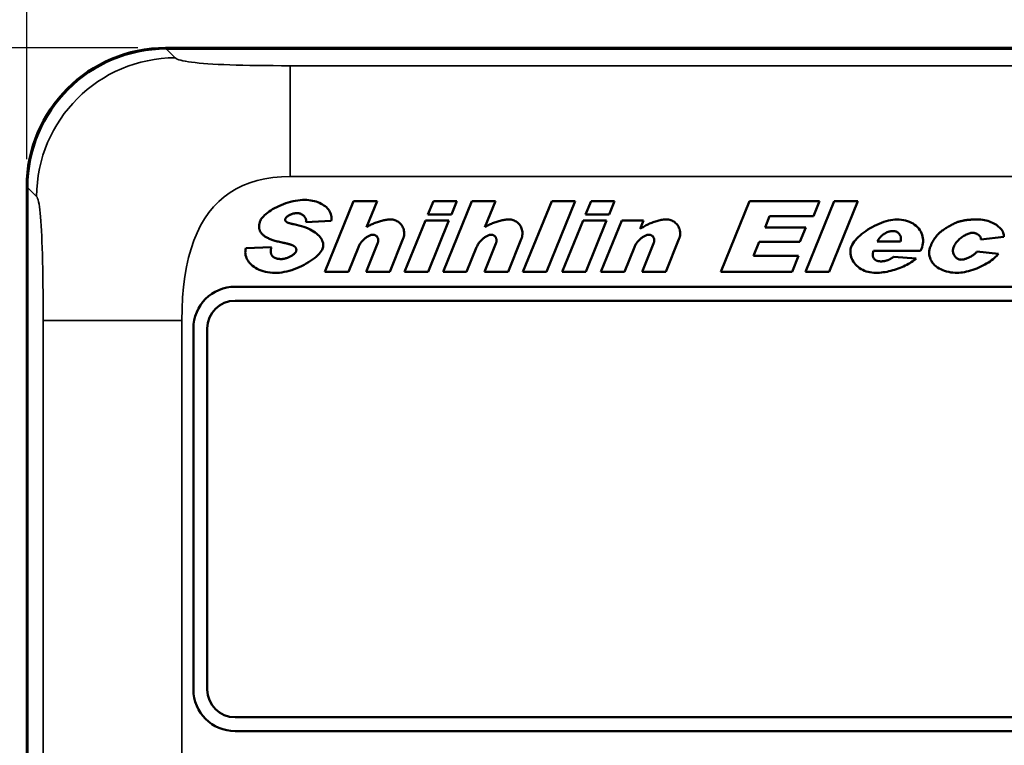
# Model space of a CAD drawing. Header units: millimetres. Extents: x 163 to 2699, y 224 to 730.
# Tile 105 of 168: x 482 to 518, y 540 to 567. Entities that reach past the tile are written whole.
import ezdxf

# ---------------------------------------------------------------- set-up
doc = ezdxf.new("R2010")
doc.units = ezdxf.units.MM
doc.layers.get('Defpoints').update_dxf_attribs({"color": 8})
doc.layers.add('可見 (ISO)', color=7, linetype='Continuous', lineweight=50)
doc.layers.add('窄部可見 (ISO)', color=7, linetype='Continuous', lineweight=35)
doc.styles.add('Dimemsions', font='isocp.shx', dxfattribs={"bigfont": 'chineset.shx'})
doc.dimstyles.new('ISO-25', dxfattribs={"dimtxt": 3, "dimasz": 3, "dimexe": 1, "dimexo": 1, "dimgap": 1, "dimtad": 1, "dimdsep": 46, "dimtxsty": 'Dimemsions', "dimcen": 0, "dimclrd": 2, "dimclre": 2, "dimclrt": 2, "dimazin": 2, "dimtfac": 1, "dimtmove": 0, "dimatfit": 3, "dimfxl": 0, "dimarcsym": 0})

# ---------------------------------------------------------------- blocks, each defined once
blk = doc.blocks.new('*D5')
at = {"color": 2, "lineweight": -2}
for p, q in [((482.37, 561.522), (482.37, 585.78)), ((542.37, 561.522), (542.37, 585.78)), ((488.37, 584.78), (536.37, 584.78))]:
    blk.add_line(p, q, dxfattribs=at)
at = {"color": 2}
for points in [[(488.37, 585.78), (488.37, 583.78), (482.37, 584.78)], [(536.37, 585.78), (536.37, 583.78), (542.37, 584.78)]]:
    blk.add_solid(points, dxfattribs=at)
at = {"layer": 'Defpoints', "color": 0}
for p in [(542.37, 584.78), (482.37, 560.522), (542.37, 560.522)]:
    blk.add_point(p, dxfattribs=at)
at = {"color": 2, "insert": (512.37, 590.78), "char_height": 10, "attachment_point": 5, "style": 'Dimemsions'}
blk.add_mtext('60', dxfattribs=at)
blk = doc.blocks.new('*D7')
at = {"color": 2, "lineweight": -2}
for p, q in [((486.37, 565.522), (470.639, 565.522)), ((471.639, 559.522), (471.639, 411.522)), ((486.37, 405.522), (470.639, 405.522))]:
    blk.add_line(p, q, dxfattribs=at)
at = {"color": 2}
for points in [[(470.639, 559.522), (472.639, 559.522), (471.639, 565.522)], [(470.639, 411.522), (472.639, 411.522), (471.639, 405.522)]]:
    blk.add_solid(points, dxfattribs=at)
at = {"layer": 'Defpoints', "color": 0}
for p in [(487.37, 565.522), (471.639, 405.522), (487.37, 405.522)]:
    blk.add_point(p, dxfattribs=at)
at = {"color": 2, "insert": (465.639, 485.522), "char_height": 10, "attachment_point": 5, "rotation": 90, "style": 'Dimemsions'}
blk.add_mtext('160', dxfattribs=at)
blk = doc.blocks.new('*D13')
at = {"color": 2, "lineweight": -2}
for p, q in [((486.37, 565.522), (453.872, 565.522)), ((454.872, 559.522), (454.872, 403.522)), ((499.17, 397.522), (453.872, 397.522))]:
    blk.add_line(p, q, dxfattribs=at)
at = {"color": 2}
for points in [[(453.872, 559.522), (455.872, 559.522), (454.872, 565.522)], [(453.872, 403.522), (455.872, 403.522), (454.872, 397.522)]]:
    blk.add_solid(points, dxfattribs=at)
at = {"layer": 'Defpoints', "color": 0}
for p in [(487.37, 565.522), (454.872, 397.522), (500.17, 397.522)]:
    blk.add_point(p, dxfattribs=at)
at = {"color": 2, "insert": (448.872, 481.522), "char_height": 10, "attachment_point": 5, "rotation": 90, "style": 'Dimemsions'}
blk.add_mtext('168', dxfattribs=at)

msp = doc.modelspace()

# ---------------------------------------------------------------- linework, layer by layer
at = {"layer": '可見 (ISO)'}
for p, q in [((487.37, 565.522), (537.37, 565.522)), ((537.35, 565.495), (487.389, 565.495)), ((482.37, 410.522), (482.37, 560.522)), ((482.396, 560.502), (482.396, 410.541)), ((493.102, 557.466), (494.138, 560.006)), ((494.138, 560.006), (494.984, 560.006)), ((494.984, 560.006), (494.603, 559.072)), ((496.813, 559.526), (497.008, 560.006)), ((497.008, 560.006), (497.854, 560.006)), ((497.361, 557.466), (498.397, 560.006)), ((497.854, 560.006), (497.659, 559.526)), ((498.397, 560.006), (499.243, 560.006)), ((499.243, 560.006), (498.862, 559.072)), ((500.231, 557.466), (501.267, 560.006)), ((502.115, 560.006), (501.079, 557.466)), ((501.267, 560.006), (502.115, 560.006)), ((502.489, 559.526), (502.685, 560.006)), ((502.685, 560.006), (503.531, 560.006)), ((503.531, 560.006), (503.335, 559.526)), ((507.352, 557.466), (508.388, 560.006)), ((508.388, 560.006), (510.911, 560.006)), ((510.403, 557.466), (511.439, 560.006)), ((510.911, 560.006), (510.689, 559.463)), ((512.288, 560.006), (511.251, 557.466)), ((511.439, 560.006), (512.288, 560.006)), ((493.327, 559.292), (492.422, 559.248)), ((495.972, 557.466), (496.722, 559.306)), ((496.722, 559.306), (497.568, 559.306)), ((497.659, 559.526), (496.813, 559.526)), ((497.568, 559.306), (496.818, 557.466)), ((501.648, 557.466), (502.399, 559.306)), ((502.399, 559.306), (503.245, 559.306)), ((503.335, 559.526), (502.489, 559.526)), ((503.245, 559.306), (502.494, 557.466)), ((503.037, 557.466), (503.788, 559.306)), ((503.788, 559.306), (504.575, 559.306)), ((504.575, 559.306), (504.452, 559.006)), ((509.11, 559.463), (508.946, 559.059)), ((510.689, 559.463), (509.11, 559.463)), ((508.946, 559.059), (510.413, 559.059)), ((510.413, 559.059), (510.2, 558.541)), ((495.913, 558.637), (495.437, 557.466)), ((500.172, 558.637), (499.695, 557.466)), ((505.848, 558.637), (505.372, 557.466)), ((517.548, 558.715), (516.717, 558.627)), ((490.259, 558.307), (491.176, 558.353)), ((494.307, 558.351), (493.948, 557.466)), ((494.586, 557.466), (494.999, 558.478)), ((498.566, 558.351), (498.206, 557.466)), ((498.844, 557.466), (499.258, 558.478)), ((504.242, 558.351), (503.883, 557.466)), ((504.521, 557.466), (504.934, 558.478)), ((508.733, 558.541), (508.53, 558.04)), ((510.2, 558.541), (508.733, 558.541)), ((513.825, 558.549), (512.987, 558.549)), ((514.581, 558.292), (514.546, 558.211)), ((508.53, 558.04), (510.156, 558.04)), ((510.156, 558.04), (509.921, 557.466)), ((514.546, 558.211), (512.847, 558.211)), ((513.581, 558.006), (514.39, 557.942)), ((516.573, 558.187), (517.348, 558.111)), ((493.948, 557.466), (493.102, 557.466)), ((495.437, 557.466), (494.586, 557.466)), ((496.818, 557.466), (495.972, 557.466)), ((498.206, 557.466), (497.361, 557.466)), ((499.695, 557.466), (498.844, 557.466)), ((501.079, 557.466), (500.231, 557.466)), ((502.494, 557.466), (501.648, 557.466)), ((503.883, 557.466), (503.037, 557.466)), ((505.372, 557.466), (504.521, 557.466)), ((509.921, 557.466), (507.352, 557.466)), ((511.251, 557.466), (510.403, 557.466)), ((489.87, 556.922), (525.87, 556.922)), ((525.87, 556.422), (489.87, 556.422)), ((488.37, 542.422), (488.37, 555.422)), ((488.87, 555.422), (488.87, 542.422)), ((489.87, 541.422), (525.87, 541.422)), ((525.87, 540.922), (489.87, 540.922))]:
    msp.add_line(p, q, dxfattribs=at)
at = {"layer": '可見 (ISO)', "flags": 128}
for points in [[(490.782, 559.306), (490.799, 559.34), (490.822, 559.377), (490.852, 559.416), (490.889, 559.457), (490.931, 559.499), (490.979, 559.541), (491.032, 559.584), (491.091, 559.627), (491.154, 559.67), (491.221, 559.711), (491.293, 559.752), (491.368, 559.791), (491.446, 559.828), (491.527, 559.864), (491.61, 559.897), (491.695, 559.927), (491.782, 559.954), (491.869, 559.979), (491.957, 560), (492.044, 560.017), (492.131, 560.031), (492.216, 560.041), (492.3, 560.048), (492.381, 560.05)], [(492.381, 560.05), (492.453, 560.048), (492.524, 560.042), (492.593, 560.033), (492.661, 560.021), (492.727, 560.005), (492.79, 559.987), (492.851, 559.965), (492.909, 559.941), (492.965, 559.914), (493.017, 559.885), (493.066, 559.853), (493.112, 559.819), (493.155, 559.783), (493.193, 559.745), (493.228, 559.706), (493.258, 559.664), (493.284, 559.621), (493.306, 559.577), (493.322, 559.532), (493.334, 559.485), (493.34, 559.438), (493.341, 559.39), (493.337, 559.341), (493.327, 559.292)], [(490.848, 558.815), (490.833, 558.831), (490.819, 558.848), (490.806, 558.865), (490.794, 558.882), (490.783, 558.9), (490.773, 558.918), (490.765, 558.937), (490.757, 558.955), (490.75, 558.975), (490.745, 558.994), (490.741, 559.014), (490.737, 559.034), (490.735, 559.055), (490.734, 559.076), (490.734, 559.097), (490.735, 559.119), (490.737, 559.141), (490.74, 559.164), (490.744, 559.187), (490.75, 559.21), (490.756, 559.233), (490.764, 559.257), (490.772, 559.282), (490.782, 559.306)], [(491.682, 559.375), (491.68, 559.37), (491.678, 559.365), (491.677, 559.36), (491.675, 559.356), (491.675, 559.351), (491.674, 559.346), (491.674, 559.341), (491.673, 559.337), (491.674, 559.332), (491.674, 559.328), (491.675, 559.323), (491.675, 559.319), (491.677, 559.314), (491.678, 559.31), (491.68, 559.305), (491.682, 559.301), (491.684, 559.297), (491.686, 559.292), (491.689, 559.288), (491.692, 559.284), (491.695, 559.28), (491.698, 559.275), (491.702, 559.271), (491.706, 559.267)], [(492.092, 559.575), (492.072, 559.575), (492.05, 559.573), (492.029, 559.57), (492.007, 559.566), (491.985, 559.562), (491.963, 559.556), (491.942, 559.55), (491.92, 559.542), (491.899, 559.534), (491.878, 559.526), (491.857, 559.517), (491.837, 559.507), (491.818, 559.497), (491.8, 559.487), (491.782, 559.476), (491.766, 559.465), (491.75, 559.454), (491.736, 559.442), (491.723, 559.431), (491.712, 559.419), (491.702, 559.408), (491.693, 559.397), (491.686, 559.386), (491.682, 559.375)], [(492.422, 559.248), (492.426, 559.269), (492.427, 559.29), (492.426, 559.311), (492.424, 559.331), (492.419, 559.351), (492.413, 559.371), (492.406, 559.39), (492.396, 559.409), (492.386, 559.427), (492.374, 559.444), (492.36, 559.46), (492.345, 559.476), (492.329, 559.49), (492.312, 559.504), (492.294, 559.517), (492.275, 559.528), (492.254, 559.539), (492.233, 559.548), (492.211, 559.556), (492.189, 559.563), (492.165, 559.568), (492.142, 559.572), (492.117, 559.575), (492.092, 559.575)], [(494.603, 559.072), (494.633, 559.09), (494.664, 559.108), (494.697, 559.126), (494.731, 559.144), (494.766, 559.161), (494.802, 559.178), (494.839, 559.194), (494.877, 559.21), (494.915, 559.225), (494.954, 559.239), (494.993, 559.253), (495.032, 559.266), (495.071, 559.278), (495.11, 559.289), (495.149, 559.3), (495.187, 559.309), (495.225, 559.318), (495.262, 559.326), (495.298, 559.332), (495.333, 559.338), (495.367, 559.342), (495.4, 559.345), (495.431, 559.347), (495.461, 559.348)], [(495.461, 559.348), (495.504, 559.346), (495.545, 559.341), (495.586, 559.332), (495.625, 559.32), (495.662, 559.305), (495.698, 559.288), (495.732, 559.267), (495.765, 559.244), (495.795, 559.218), (495.823, 559.19), (495.849, 559.16), (495.872, 559.128), (495.893, 559.094), (495.911, 559.058), (495.927, 559.021), (495.939, 558.982), (495.948, 558.942), (495.954, 558.9), (495.957, 558.858), (495.955, 558.815), (495.951, 558.771), (495.942, 558.727), (495.93, 558.682), (495.913, 558.637)], [(498.862, 559.072), (498.891, 559.09), (498.923, 559.108), (498.956, 559.126), (498.99, 559.144), (499.025, 559.161), (499.061, 559.178), (499.098, 559.194), (499.136, 559.21), (499.174, 559.225), (499.213, 559.239), (499.251, 559.253), (499.291, 559.266), (499.33, 559.278), (499.369, 559.289), (499.407, 559.3), (499.446, 559.309), (499.483, 559.318), (499.52, 559.326), (499.556, 559.332), (499.592, 559.338), (499.626, 559.342), (499.658, 559.345), (499.69, 559.347), (499.72, 559.348)], [(499.72, 559.348), (499.762, 559.346), (499.804, 559.341), (499.844, 559.332), (499.883, 559.32), (499.921, 559.305), (499.957, 559.288), (499.991, 559.267), (500.023, 559.244), (500.054, 559.218), (500.082, 559.19), (500.108, 559.16), (500.131, 559.128), (500.152, 559.094), (500.17, 559.058), (500.185, 559.021), (500.197, 558.982), (500.207, 558.942), (500.213, 558.9), (500.215, 558.858), (500.214, 558.815), (500.209, 558.771), (500.201, 558.727), (500.188, 558.682), (500.172, 558.637)], [(504.452, 559.006), (504.485, 559.029), (504.519, 559.051), (504.554, 559.074), (504.591, 559.096), (504.629, 559.117), (504.669, 559.138), (504.709, 559.158), (504.75, 559.177), (504.791, 559.196), (504.833, 559.213), (504.876, 559.23), (504.918, 559.247), (504.961, 559.262), (505.003, 559.276), (505.046, 559.289), (505.088, 559.301), (505.129, 559.311), (505.17, 559.321), (505.209, 559.329), (505.248, 559.336), (505.286, 559.341), (505.323, 559.345), (505.358, 559.347), (505.391, 559.348)], [(505.391, 559.348), (505.434, 559.346), (505.476, 559.341), (505.517, 559.332), (505.557, 559.32), (505.595, 559.305), (505.631, 559.288), (505.666, 559.267), (505.698, 559.244), (505.729, 559.218), (505.757, 559.19), (505.783, 559.16), (505.807, 559.128), (505.828, 559.094), (505.846, 559.058), (505.861, 559.021), (505.874, 558.982), (505.883, 558.942), (505.889, 558.9), (505.892, 558.858), (505.891, 558.815), (505.886, 558.771), (505.877, 558.727), (505.865, 558.682), (505.848, 558.637)], [(512.058, 558.382), (512.083, 558.437), (512.116, 558.492), (512.155, 558.548), (512.2, 558.604), (512.25, 558.66), (512.306, 558.716), (512.367, 558.771), (512.432, 558.825), (512.5, 558.878), (512.572, 558.93), (512.647, 558.979), (512.725, 559.027), (512.805, 559.073), (512.887, 559.116), (512.969, 559.157), (513.053, 559.194), (513.137, 559.228), (513.221, 559.258), (513.305, 559.284), (513.387, 559.306), (513.469, 559.324), (513.548, 559.337), (513.626, 559.345), (513.701, 559.348)], [(513.701, 559.348), (513.779, 559.345), (513.857, 559.338), (513.933, 559.326), (514.007, 559.309), (514.079, 559.287), (514.148, 559.261), (514.213, 559.23), (514.275, 559.195), (514.332, 559.157), (514.386, 559.114), (514.434, 559.068), (514.478, 559.019), (514.517, 558.966), (514.551, 558.911), (514.579, 558.854), (514.601, 558.794), (514.618, 558.733), (514.63, 558.67), (514.636, 558.607), (514.636, 558.543), (514.63, 558.479), (514.619, 558.416), (514.603, 558.353), (514.581, 558.292)], [(515.915, 559.262), (515.939, 559.269), (515.963, 559.276), (515.987, 559.282), (516.012, 559.289), (516.037, 559.294), (516.063, 559.3), (516.089, 559.305), (516.115, 559.31), (516.141, 559.315), (516.168, 559.319), (516.196, 559.323), (516.223, 559.327), (516.252, 559.33), (516.28, 559.333), (516.309, 559.336), (516.338, 559.338), (516.368, 559.341), (516.398, 559.343), (516.428, 559.344), (516.459, 559.346), (516.49, 559.347), (516.521, 559.347), (516.553, 559.348), (516.585, 559.348)], [(516.585, 559.348), (516.652, 559.346), (516.718, 559.341), (516.782, 559.333), (516.845, 559.323), (516.906, 559.309), (516.965, 559.293), (517.023, 559.274), (517.078, 559.253), (517.131, 559.229), (517.181, 559.204), (517.229, 559.177), (517.274, 559.148), (517.316, 559.117), (517.356, 559.085), (517.392, 559.052), (517.424, 559.017), (517.454, 558.981), (517.479, 558.945), (517.501, 558.907), (517.519, 558.869), (517.533, 558.831), (517.542, 558.792), (517.548, 558.754), (517.548, 558.715)], [(491.706, 559.267), (491.71, 559.263), (491.715, 559.259), (491.721, 559.255), (491.727, 559.25), (491.733, 559.246), (491.741, 559.242), (491.749, 559.238), (491.758, 559.234), (491.767, 559.23), (491.777, 559.226), (491.788, 559.222), (491.799, 559.218), (491.811, 559.215), (491.823, 559.211), (491.837, 559.207), (491.851, 559.203), (491.865, 559.199), (491.88, 559.196), (491.896, 559.192), (491.912, 559.189), (491.93, 559.185), (491.947, 559.181), (491.966, 559.178), (491.985, 559.174)], [(491.985, 559.174), (492.079, 559.154), (492.17, 559.132), (492.257, 559.107), (492.341, 559.081), (492.421, 559.051), (492.497, 559.02), (492.568, 558.987), (492.635, 558.952), (492.697, 558.915), (492.754, 558.876), (492.806, 558.836), (492.853, 558.795), (492.895, 558.753), (492.931, 558.71), (492.963, 558.666), (492.989, 558.622), (493.01, 558.578), (493.026, 558.534), (493.037, 558.49), (493.043, 558.447), (493.044, 558.406), (493.041, 558.366), (493.033, 558.328), (493.021, 558.292)], [(513.187, 558.795), (513.202, 558.806), (513.217, 558.817), (513.232, 558.827), (513.247, 558.837), (513.262, 558.846), (513.277, 558.854), (513.292, 558.862), (513.307, 558.87), (513.323, 558.877), (513.338, 558.884), (513.354, 558.89), (513.369, 558.896), (513.385, 558.902), (513.401, 558.907), (513.417, 558.911), (513.433, 558.915), (513.449, 558.918), (513.465, 558.922), (513.481, 558.924), (513.498, 558.926), (513.514, 558.928), (513.53, 558.929), (513.547, 558.93), (513.564, 558.93)], [(513.564, 558.93), (513.586, 558.929), (513.607, 558.926), (513.628, 558.922), (513.648, 558.916), (513.668, 558.908), (513.687, 558.899), (513.705, 558.889), (513.723, 558.877), (513.739, 558.863), (513.755, 558.849), (513.769, 558.833), (513.783, 558.816), (513.795, 558.798), (513.805, 558.779), (513.815, 558.759), (513.823, 558.739), (513.829, 558.717), (513.834, 558.695), (513.837, 558.672), (513.839, 558.648), (513.838, 558.624), (513.836, 558.599), (513.832, 558.574), (513.825, 558.549)], [(515.211, 558.852), (515.23, 558.869), (515.252, 558.888), (515.275, 558.906), (515.3, 558.926), (515.327, 558.946), (515.356, 558.966), (515.386, 558.987), (515.417, 559.007), (515.449, 559.028), (515.482, 559.048), (515.516, 559.068), (515.55, 559.088), (515.584, 559.108), (515.618, 559.127), (515.652, 559.145), (515.685, 559.162), (515.718, 559.179), (515.75, 559.195), (515.781, 559.209), (515.811, 559.223), (515.84, 559.235), (515.867, 559.246), (515.892, 559.255), (515.915, 559.262)], [(491.606, 558.507), (491.559, 558.517), (491.513, 558.527), (491.469, 558.537), (491.426, 558.547), (491.384, 558.558), (491.344, 558.569), (491.305, 558.581), (491.267, 558.592), (491.231, 558.604), (491.196, 558.616), (491.163, 558.629), (491.13, 558.641), (491.099, 558.654), (491.07, 558.668), (491.042, 558.681), (491.015, 558.695), (490.989, 558.709), (490.965, 558.723), (490.942, 558.738), (490.921, 558.753), (490.9, 558.768), (490.882, 558.783), (490.864, 558.799), (490.848, 558.815)], [(494.835, 558.795), (494.815, 558.794), (494.794, 558.792), (494.772, 558.787), (494.75, 558.78), (494.726, 558.772), (494.702, 558.761), (494.678, 558.75), (494.653, 558.736), (494.627, 558.721), (494.602, 558.705), (494.577, 558.687), (494.552, 558.667), (494.527, 558.647), (494.503, 558.625), (494.479, 558.602), (494.455, 558.578), (494.433, 558.553), (494.411, 558.526), (494.391, 558.499), (494.371, 558.471), (494.353, 558.442), (494.336, 558.412), (494.321, 558.382), (494.307, 558.351)], [(494.999, 558.478), (495.007, 558.499), (495.013, 558.52), (495.018, 558.541), (495.021, 558.561), (495.023, 558.581), (495.023, 558.601), (495.022, 558.619), (495.019, 558.637), (495.015, 558.654), (495.01, 558.671), (495.003, 558.687), (494.996, 558.702), (494.987, 558.716), (494.978, 558.729), (494.967, 558.741), (494.955, 558.752), (494.943, 558.762), (494.93, 558.77), (494.915, 558.778), (494.901, 558.784), (494.885, 558.789), (494.869, 558.793), (494.852, 558.795), (494.835, 558.795)], [(499.094, 558.795), (499.074, 558.794), (499.053, 558.792), (499.031, 558.787), (499.008, 558.78), (498.985, 558.772), (498.961, 558.761), (498.936, 558.75), (498.911, 558.736), (498.886, 558.721), (498.861, 558.705), (498.836, 558.687), (498.81, 558.667), (498.786, 558.647), (498.761, 558.625), (498.737, 558.602), (498.714, 558.578), (498.692, 558.553), (498.67, 558.526), (498.649, 558.499), (498.63, 558.471), (498.612, 558.442), (498.595, 558.412), (498.579, 558.382), (498.566, 558.351)], [(499.258, 558.478), (499.266, 558.499), (499.272, 558.52), (499.277, 558.541), (499.28, 558.561), (499.281, 558.581), (499.281, 558.601), (499.28, 558.619), (499.278, 558.637), (499.274, 558.654), (499.268, 558.671), (499.262, 558.687), (499.255, 558.702), (499.246, 558.716), (499.236, 558.729), (499.226, 558.741), (499.214, 558.752), (499.201, 558.762), (499.188, 558.77), (499.174, 558.778), (499.159, 558.784), (499.144, 558.789), (499.128, 558.793), (499.111, 558.795), (499.094, 558.795)], [(504.77, 558.795), (504.75, 558.794), (504.729, 558.792), (504.708, 558.787), (504.685, 558.78), (504.661, 558.772), (504.637, 558.761), (504.613, 558.75), (504.588, 558.736), (504.563, 558.721), (504.537, 558.705), (504.512, 558.687), (504.487, 558.667), (504.462, 558.647), (504.438, 558.625), (504.414, 558.602), (504.391, 558.578), (504.368, 558.553), (504.346, 558.526), (504.326, 558.499), (504.306, 558.471), (504.288, 558.442), (504.271, 558.412), (504.256, 558.382), (504.242, 558.351)], [(504.934, 558.478), (504.942, 558.499), (504.948, 558.52), (504.953, 558.541), (504.956, 558.561), (504.958, 558.581), (504.958, 558.601), (504.957, 558.619), (504.954, 558.637), (504.95, 558.654), (504.945, 558.671), (504.939, 558.687), (504.931, 558.702), (504.922, 558.716), (504.913, 558.729), (504.902, 558.741), (504.89, 558.752), (504.878, 558.762), (504.865, 558.77), (504.851, 558.778), (504.836, 558.784), (504.82, 558.789), (504.804, 558.793), (504.787, 558.795), (504.77, 558.795)], [(512.987, 558.549), (512.994, 558.562), (513.002, 558.575), (513.009, 558.588), (513.017, 558.601), (513.024, 558.613), (513.032, 558.625), (513.04, 558.637), (513.048, 558.649), (513.056, 558.66), (513.064, 558.671), (513.073, 558.682), (513.081, 558.692), (513.089, 558.702), (513.098, 558.712), (513.106, 558.722), (513.115, 558.731), (513.124, 558.74), (513.133, 558.749), (513.141, 558.757), (513.15, 558.766), (513.159, 558.773), (513.169, 558.781), (513.178, 558.788), (513.187, 558.795)], [(514.901, 558.377), (514.911, 558.401), (514.921, 558.424), (514.931, 558.447), (514.942, 558.469), (514.953, 558.492), (514.964, 558.513), (514.976, 558.535), (514.988, 558.556), (515, 558.577), (515.012, 558.598), (515.024, 558.618), (515.037, 558.638), (515.05, 558.657), (515.064, 558.677), (515.077, 558.696), (515.091, 558.714), (515.105, 558.733), (515.12, 558.751), (515.134, 558.768), (515.149, 558.786), (515.164, 558.803), (515.18, 558.819), (515.195, 558.836), (515.211, 558.852)], [(516.412, 558.864), (516.385, 558.863), (516.356, 558.859), (516.327, 558.853), (516.296, 558.844), (516.264, 558.834), (516.232, 558.821), (516.199, 558.806), (516.166, 558.79), (516.133, 558.772), (516.1, 558.752), (516.067, 558.73), (516.034, 558.707), (516.002, 558.683), (515.971, 558.658), (515.94, 558.631), (515.911, 558.604), (515.883, 558.575), (515.856, 558.546), (515.831, 558.516), (515.808, 558.486), (515.787, 558.455), (515.768, 558.424), (515.751, 558.392), (515.737, 558.36)], [(516.717, 558.627), (516.718, 558.641), (516.717, 558.656), (516.714, 558.671), (516.71, 558.685), (516.704, 558.699), (516.697, 558.713), (516.689, 558.727), (516.679, 558.74), (516.669, 558.753), (516.657, 558.766), (516.644, 558.778), (516.631, 558.789), (516.616, 558.8), (516.6, 558.81), (516.584, 558.82), (516.567, 558.829), (516.549, 558.836), (516.531, 558.843), (516.512, 558.849), (516.493, 558.854), (516.473, 558.859), (516.453, 558.861), (516.432, 558.863), (516.412, 558.864)], [(491.315, 557.422), (491.22, 557.424), (491.129, 557.432), (491.041, 557.444), (490.959, 557.46), (490.88, 557.481), (490.805, 557.506), (490.735, 557.534), (490.669, 557.565), (490.608, 557.6), (490.551, 557.637), (490.499, 557.677), (490.451, 557.719), (490.408, 557.763), (490.37, 557.809), (490.336, 557.857), (490.308, 557.905), (490.284, 557.955), (490.265, 558.005), (490.251, 558.056), (490.242, 558.107), (490.239, 558.158), (490.24, 558.208), (490.247, 558.258), (490.259, 558.307)], [(491.176, 558.353), (491.172, 558.338), (491.168, 558.323), (491.165, 558.309), (491.163, 558.294), (491.16, 558.28), (491.158, 558.267), (491.157, 558.254), (491.155, 558.241), (491.154, 558.228), (491.154, 558.215), (491.153, 558.203), (491.154, 558.192), (491.154, 558.18), (491.155, 558.169), (491.156, 558.158), (491.157, 558.148), (491.159, 558.137), (491.161, 558.127), (491.163, 558.118), (491.166, 558.109), (491.169, 558.1), (491.173, 558.091), (491.176, 558.082), (491.18, 558.074)], [(493.021, 558.292), (493.001, 558.249), (492.972, 558.204), (492.936, 558.157), (492.893, 558.107), (492.844, 558.057), (492.788, 558.006), (492.727, 557.955), (492.66, 557.904), (492.589, 557.854), (492.513, 557.805), (492.434, 557.757), (492.351, 557.712), (492.266, 557.669), (492.179, 557.629), (492.09, 557.591), (492, 557.557), (491.909, 557.526), (491.819, 557.499), (491.73, 557.476), (491.641, 557.457), (491.555, 557.441), (491.472, 557.43), (491.391, 557.424), (491.315, 557.422)], [(492.029, 558.358), (492.022, 558.364), (492.015, 558.371), (492.006, 558.377), (491.997, 558.384), (491.986, 558.39), (491.975, 558.397), (491.962, 558.403), (491.949, 558.409), (491.935, 558.416), (491.92, 558.422), (491.903, 558.428), (491.886, 558.434), (491.868, 558.44), (491.849, 558.447), (491.829, 558.453), (491.808, 558.459), (491.786, 558.465), (491.763, 558.471), (491.739, 558.477), (491.715, 558.483), (491.689, 558.489), (491.662, 558.495), (491.634, 558.501), (491.606, 558.507)], [(492.06, 558.182), (492.064, 558.19), (492.067, 558.198), (492.069, 558.206), (492.071, 558.214), (492.073, 558.222), (492.074, 558.23), (492.075, 558.237), (492.075, 558.245), (492.076, 558.252), (492.075, 558.26), (492.074, 558.267), (492.073, 558.275), (492.072, 558.282), (492.07, 558.289), (492.068, 558.296), (492.065, 558.304), (492.062, 558.311), (492.058, 558.318), (492.054, 558.324), (492.05, 558.331), (492.045, 558.338), (492.04, 558.345), (492.035, 558.351), (492.029, 558.358)], [(512.94, 557.424), (512.867, 557.426), (512.795, 557.433), (512.724, 557.443), (512.655, 557.459), (512.588, 557.478), (512.523, 557.502), (512.461, 557.53), (512.402, 557.561), (512.346, 557.597), (512.294, 557.636), (512.246, 557.679), (512.202, 557.725), (512.162, 557.773), (512.127, 557.825), (512.096, 557.878), (512.07, 557.933), (512.05, 557.989), (512.035, 558.047), (512.025, 558.105), (512.02, 558.163), (512.021, 558.22), (512.028, 558.276), (512.04, 558.33), (512.058, 558.382)], [(515.862, 557.424), (515.787, 557.426), (515.711, 557.432), (515.635, 557.442), (515.559, 557.455), (515.484, 557.473), (515.412, 557.495), (515.342, 557.521), (515.275, 557.551), (515.212, 557.584), (515.153, 557.621), (515.099, 557.662), (515.049, 557.706), (515.005, 557.752), (514.967, 557.802), (514.934, 557.854), (514.906, 557.909), (514.885, 557.965), (514.869, 558.023), (514.86, 558.082), (514.856, 558.142), (514.858, 558.202), (514.867, 558.261), (514.881, 558.32), (514.901, 558.377)], [(515.737, 558.36), (515.727, 558.332), (515.719, 558.303), (515.714, 558.275), (515.711, 558.247), (515.71, 558.219), (515.712, 558.192), (515.716, 558.166), (515.721, 558.139), (515.729, 558.114), (515.738, 558.09), (515.75, 558.066), (515.762, 558.044), (515.777, 558.023), (515.792, 558.003), (515.809, 557.985), (515.828, 557.968), (515.847, 557.952), (515.867, 557.939), (515.889, 557.927), (515.911, 557.917), (515.934, 557.909), (515.957, 557.903), (515.981, 557.899), (516.006, 557.898)], [(491.18, 558.074), (491.188, 558.062), (491.196, 558.05), (491.204, 558.038), (491.213, 558.027), (491.223, 558.017), (491.234, 558.007), (491.245, 557.998), (491.257, 557.989), (491.269, 557.98), (491.282, 557.973), (491.296, 557.965), (491.311, 557.959), (491.326, 557.953), (491.341, 557.947), (491.358, 557.942), (491.375, 557.937), (491.393, 557.933), (491.411, 557.93), (491.43, 557.927), (491.45, 557.925), (491.47, 557.923), (491.491, 557.921), (491.513, 557.921), (491.535, 557.92)], [(491.535, 557.92), (491.56, 557.921), (491.587, 557.923), (491.613, 557.927), (491.641, 557.933), (491.668, 557.939), (491.696, 557.947), (491.723, 557.955), (491.751, 557.965), (491.778, 557.976), (491.805, 557.987), (491.832, 558), (491.857, 558.013), (491.882, 558.026), (491.906, 558.04), (491.929, 558.054), (491.95, 558.068), (491.97, 558.083), (491.989, 558.098), (492.006, 558.112), (492.021, 558.127), (492.034, 558.141), (492.045, 558.155), (492.054, 558.169), (492.06, 558.182)], [(512.847, 558.211), (512.844, 558.197), (512.84, 558.183), (512.837, 558.17), (512.835, 558.157), (512.832, 558.144), (512.83, 558.131), (512.829, 558.119), (512.828, 558.107), (512.827, 558.095), (512.826, 558.084), (512.826, 558.073), (512.826, 558.062), (512.827, 558.052), (512.827, 558.041), (512.829, 558.032), (512.83, 558.022), (512.832, 558.013), (512.834, 558.004), (512.837, 557.995), (512.84, 557.987), (512.843, 557.979), (512.846, 557.971), (512.85, 557.964), (512.855, 557.957)], [(512.855, 557.957), (512.861, 557.947), (512.868, 557.938), (512.875, 557.929), (512.883, 557.92), (512.891, 557.912), (512.899, 557.905), (512.908, 557.897), (512.918, 557.89), (512.927, 557.884), (512.938, 557.878), (512.948, 557.872), (512.959, 557.867), (512.971, 557.862), (512.983, 557.858), (512.995, 557.854), (513.008, 557.85), (513.021, 557.847), (513.035, 557.845), (513.049, 557.842), (513.064, 557.84), (513.079, 557.839), (513.094, 557.838), (513.11, 557.837), (513.126, 557.837)], [(514.39, 557.942), (514.35, 557.908), (514.307, 557.874), (514.261, 557.841), (514.212, 557.808), (514.16, 557.776), (514.106, 557.745), (514.049, 557.714), (513.991, 557.685), (513.93, 557.657), (513.868, 557.63), (513.805, 557.604), (513.74, 557.58), (513.675, 557.557), (513.608, 557.535), (513.541, 557.515), (513.473, 557.497), (513.405, 557.481), (513.337, 557.466), (513.27, 557.454), (513.202, 557.443), (513.135, 557.435), (513.069, 557.429), (513.004, 557.425), (512.94, 557.424)], [(513.126, 557.837), (513.137, 557.837), (513.147, 557.838), (513.157, 557.838), (513.168, 557.839), (513.178, 557.839), (513.189, 557.84), (513.2, 557.842), (513.21, 557.843), (513.221, 557.844), (513.232, 557.846), (513.242, 557.848), (513.253, 557.85), (513.264, 557.852), (513.275, 557.855), (513.286, 557.857), (513.297, 557.86), (513.308, 557.863), (513.319, 557.866), (513.33, 557.869), (513.341, 557.873), (513.352, 557.876), (513.363, 557.88), (513.374, 557.884), (513.385, 557.888)], [(513.385, 557.888), (513.392, 557.891), (513.399, 557.895), (513.406, 557.898), (513.414, 557.901), (513.421, 557.905), (513.429, 557.909), (513.436, 557.913), (513.444, 557.917), (513.452, 557.921), (513.46, 557.926), (513.468, 557.93), (513.476, 557.935), (513.484, 557.94), (513.492, 557.945), (513.501, 557.95), (513.509, 557.956), (513.518, 557.962), (513.526, 557.967), (513.535, 557.973), (513.544, 557.979), (513.553, 557.986), (513.562, 557.992), (513.571, 557.999), (513.581, 558.006)], [(517.348, 558.111), (517.32, 558.075), (517.286, 558.037), (517.247, 557.999), (517.203, 557.959), (517.154, 557.919), (517.102, 557.879), (517.045, 557.838), (516.985, 557.799), (516.922, 557.76), (516.856, 557.722), (516.788, 557.685), (516.717, 557.65), (516.645, 557.617), (516.572, 557.586), (516.497, 557.557), (516.423, 557.53), (516.348, 557.506), (516.273, 557.485), (516.2, 557.467), (516.128, 557.452), (516.057, 557.44), (515.989, 557.431), (515.924, 557.426), (515.862, 557.424)], [(516.006, 557.898), (516.027, 557.899), (516.05, 557.901), (516.073, 557.905), (516.098, 557.909), (516.123, 557.915), (516.149, 557.923), (516.175, 557.931), (516.201, 557.94), (516.228, 557.951), (516.255, 557.962), (516.282, 557.974), (516.309, 557.988), (516.335, 558.001), (516.361, 558.016), (516.387, 558.031), (516.412, 558.047), (516.436, 558.063), (516.459, 558.08), (516.482, 558.097), (516.503, 558.114), (516.523, 558.132), (516.541, 558.15), (516.558, 558.168), (516.573, 558.187)]]:
    msp.add_lwpolyline(points, dxfattribs=at)
at = {"layer": '可見 (ISO)'}
for centre, radius, start, end in [((487.37, 560.522), 5, 90, 180), ((489.87, 555.422), 1.5, 90, 180), ((489.87, 555.422), 1, 90, 180), ((489.87, 542.422), 1.5, 180, 270), ((489.87, 542.422), 1, 180, 270)]:
    msp.add_arc(centre, radius, start, end, dxfattribs=at)
msp.add_ellipse((487.403, 560.489), major_axis=(-3.545, 3.545), ratio=0.997265, start_param=5.499157, end_param=7.067214, dxfattribs=at)
at = {"layer": '窄部可見 (ISO)'}
for p, q in [((487.719, 565.166), (487.389, 565.495)), ((532.883, 564.882), (491.856, 564.882)), ((491.856, 560.887), (491.856, 564.882)), ((491.856, 560.887), (532.883, 560.887)), ((482.396, 560.502), (482.726, 560.173)), ((482.96, 555.709), (482.96, 415.334)), ((487.953, 555.709), (482.96, 555.709)), ((487.953, 415.334), (487.953, 555.709))]:
    msp.add_line(p, q, dxfattribs=at)
at = {"layer": '窄部可見 (ISO)', "flags": 128}
for points in [[(491.856, 564.882), (491.541, 564.882), (491.239, 564.884), (490.949, 564.886), (490.671, 564.89), (490.406, 564.894), (490.153, 564.899), (489.912, 564.906), (489.684, 564.913), (489.468, 564.922), (489.265, 564.931), (489.074, 564.941), (488.895, 564.953), (488.729, 564.965), (488.575, 564.978), (488.434, 564.993), (488.305, 565.008), (488.188, 565.024), (488.084, 565.041), (487.992, 565.06), (487.913, 565.079), (487.846, 565.099), (487.791, 565.12), (487.749, 565.143), (487.719, 565.166)], [(487.953, 555.709), (487.96, 556.132), (487.98, 556.536), (488.014, 556.923), (488.062, 557.291), (488.123, 557.642), (488.197, 557.975), (488.285, 558.289), (488.387, 558.586), (488.502, 558.865), (488.631, 559.125), (488.773, 559.368), (488.929, 559.593), (489.098, 559.799), (489.281, 559.988), (489.478, 560.159), (489.688, 560.312), (489.912, 560.447), (490.149, 560.564), (490.399, 560.662), (490.664, 560.743), (490.942, 560.806), (491.233, 560.851), (491.538, 560.878), (491.856, 560.887)], [(482.726, 560.173), (482.745, 560.146), (482.763, 560.106), (482.781, 560.052), (482.797, 559.983), (482.813, 559.902), (482.828, 559.806), (482.842, 559.696), (482.856, 559.572), (482.869, 559.435), (482.88, 559.284), (482.891, 559.119), (482.901, 558.94), (482.911, 558.747), (482.919, 558.54), (482.927, 558.319), (482.934, 558.085), (482.94, 557.836), (482.945, 557.574), (482.95, 557.298), (482.954, 557.008), (482.956, 556.704), (482.958, 556.386), (482.96, 556.055), (482.96, 555.709)]]:
    msp.add_lwpolyline(points, dxfattribs=at)
at = {"layer": '窄部可見 (ISO)'}
msp.add_ellipse((487.719, 560.173), major_axis=(-3.536, -3.536), ratio=0.997265, start_param=3.92836, end_param=5.496418, dxfattribs=at)

# ---------------------------------------------------------------- dimensions: what is measured, and where the dimension line sits
dim = msp.add_linear_dim(base=(542.37, 584.78), p1=(482.37, 560.522), p2=(542.37, 560.522), dimstyle='ISO-25', override={"dimtxt": 10, "dimasz": 6})
dim.commit()
dim.dimension.update_dxf_attribs({"geometry": '*D5', "text_midpoint": (512.37, 584.78), "dimtype": 160})
dim = msp.add_linear_dim(base=(454.872, 397.522), p1=(487.37, 565.522), p2=(500.17, 397.522), angle=90, dimstyle='ISO-25', override={"dimtxt": 10, "dimasz": 6})
dim.commit()
dim.dimension.update_dxf_attribs({"geometry": '*D13', "text_midpoint": (448.872, 481.522)})
dim = msp.add_linear_dim(base=(471.639, 405.522), p1=(487.37, 565.522), p2=(487.37, 405.522), angle=90, dimstyle='ISO-25', override={"dimtxt": 10, "dimasz": 6})
dim.commit()
dim.dimension.update_dxf_attribs({"geometry": '*D7', "text_midpoint": (471.639, 485.522), "dimtype": 160})

# ---------------------------------------------------------------- leaders
at = {"annotation_type": 0, "has_hookline": 1, "hookline_direction": 1, "text_width": 31.15}
msp.add_leader([(534.196, 561.589), (521.282, 571.956), (515.134, 571.957)], dimstyle='ISO-25', override={"dimtxt": 10, "dimasz": 6, "dimgap": 1, "dimtad": 0}, dxfattribs=at)

doc.saveas('drawing.dxf')
